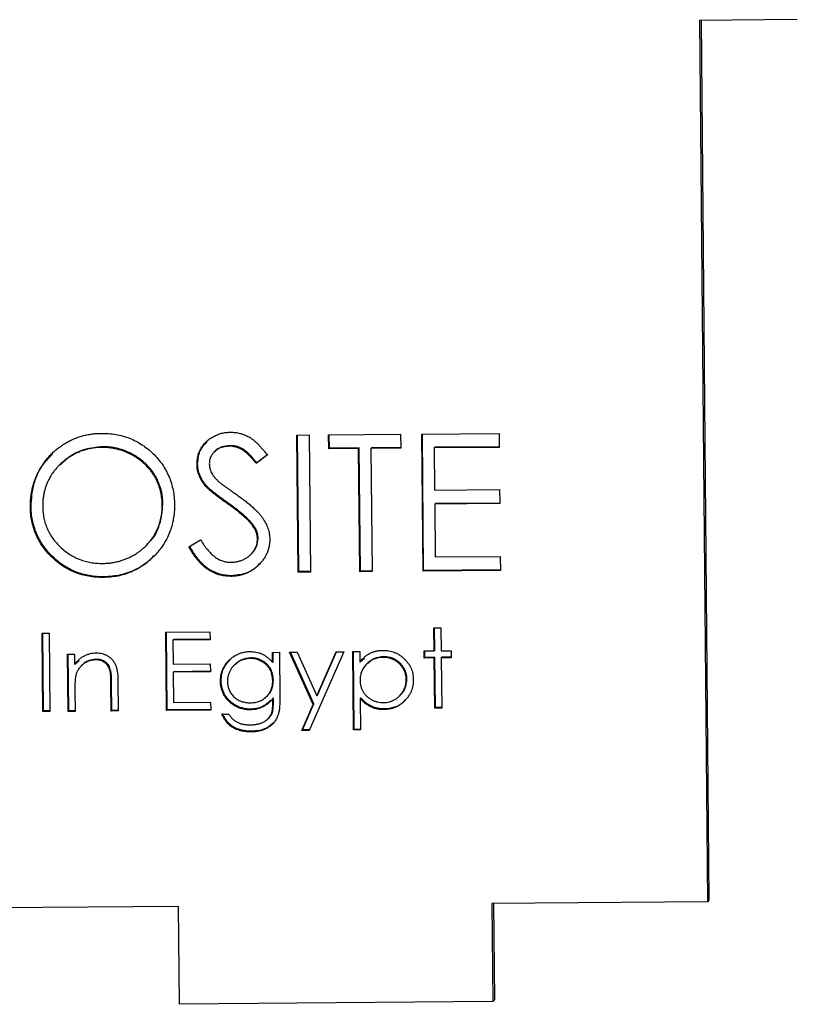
# Model space of a CAD drawing. Header units: millimetres. Extents: x -37.8 to 40.1, y -31.5 to 29.1.
# Tile 3 of 4: x 20.2 to 40, y -31 to -5.9. Entities that reach past the tile are written whole.
import ezdxf

# ---------------------------------------------------------------- set-up
doc = ezdxf.new("R2010")
doc.units = ezdxf.units.MM

msp = doc.modelspace()

# ---------------------------------------------------------------- linework, layer by layer
at = {"color": 7, "linetype": 'Continuous', "lineweight": 25}
for p, q in [((37.55, -5.917), (40.05, -5.895)), ((37.55, -5.917), (37.755, -28.414)), ((37.592, -5.917), (37.796, -28.372)), ((27.28, -16.507), (27.594, -16.504)), ((27.312, -20.007), (27.28, -16.507)), ((27.329, -19.99), (27.297, -16.507)), ((27.594, -16.504), (27.626, -20.004)), ((28.088, -16.5), (29.927, -16.484)), ((28.091, -16.859), (28.088, -16.5)), ((28.108, -16.842), (28.104, -16.5)), ((29.927, -16.484), (29.931, -16.843)), ((30.466, -16.479), (32.44, -16.462)), ((30.498, -19.978), (30.466, -16.479)), ((30.514, -19.962), (30.482, -16.479)), ((32.44, -16.462), (32.443, -16.821)), ((22.312, -16.804), (22.296, -16.821)), ((25.569, -16.775), (25.553, -16.792)), ((29.184, -16.833), (29.168, -16.85)), ((29.93, -16.826), (29.184, -16.833)), ((30.799, -16.819), (30.783, -16.835)), ((32.443, -16.821), (30.783, -16.835)), ((32.443, -16.804), (30.799, -16.819)), ((25.179, -16.927), (25.163, -16.944)), ((26.522, -17.017), (26.24, -17.234)), ((26.539, -17), (26.257, -17.218)), ((28.108, -16.842), (28.091, -16.859)), ((28.854, -16.852), (28.091, -16.859)), ((28.87, -16.836), (28.108, -16.842)), ((28.87, -16.836), (28.854, -16.852)), ((28.882, -19.993), (28.854, -16.852)), ((28.899, -19.976), (28.87, -16.836)), ((29.931, -16.843), (29.168, -16.85)), ((29.168, -16.85), (29.197, -19.99)), ((30.783, -16.835), (30.793, -17.912)), ((21.227, -17.261), (21.211, -17.278)), ((24.746, -17.24), (24.73, -17.257)), ((26.257, -17.218), (26.24, -17.234)), ((24.947, -17.771), (24.93, -17.788)), ((30.793, -17.912), (32.453, -17.897)), ((32.453, -17.897), (32.456, -18.256)), ((20.494, -18.316), (20.477, -18.333)), ((23.858, -18.269), (23.842, -18.285)), ((25.524, -18.242), (25.508, -18.259)), ((30.812, -18.254), (30.796, -18.271)), ((32.456, -18.256), (30.796, -18.271)), ((30.796, -18.271), (30.808, -19.617)), ((32.456, -18.24), (30.812, -18.254)), ((26.16, -18.795), (26.144, -18.811)), ((23.432, -19.326), (23.449, -19.31)), ((24.525, -19.356), (24.819, -19.176)), ((26.289, -19.137), (26.273, -19.154)), ((26.111, -19.546), (26.128, -19.53)), ((30.808, -19.617), (32.468, -19.602)), ((32.468, -19.602), (32.472, -19.961)), ((25.612, -20.095), (25.596, -20.112)), ((27.329, -19.99), (27.312, -20.007)), ((27.626, -20.004), (27.312, -20.007)), ((27.626, -19.987), (27.329, -19.99)), ((28.899, -19.976), (28.882, -19.993)), ((29.197, -19.99), (28.882, -19.993)), ((29.196, -19.974), (28.899, -19.976)), ((32.472, -19.961), (30.498, -19.978)), ((30.514, -19.962), (30.498, -19.978)), ((32.471, -19.945), (30.514, -19.962)), ((22.355, -20.124), (22.339, -20.14)), ((20.779, -21.564), (20.958, -21.563)), ((20.797, -23.564), (20.779, -21.564)), ((20.814, -23.547), (20.796, -21.564)), ((20.958, -21.563), (20.977, -23.562)), ((23.932, -21.536), (25.06, -21.526)), ((23.951, -23.536), (23.932, -21.536)), ((23.967, -23.519), (23.949, -21.536)), ((25.06, -21.526), (25.062, -21.731)), ((30.777, -21.425), (30.956, -21.423)), ((30.782, -22.014), (30.777, -21.425)), ((30.799, -21.998), (30.793, -21.424)), ((30.956, -21.423), (30.962, -22.013)), ((24.13, -21.723), (24.114, -21.74)), ((25.062, -21.731), (24.114, -21.74)), ((24.114, -21.74), (24.119, -22.355)), ((25.062, -21.715), (24.13, -21.723)), ((21.425, -22.097), (21.604, -22.095)), ((21.438, -23.558), (21.425, -22.097)), ((21.455, -23.542), (21.441, -22.097)), ((21.604, -22.095), (21.607, -22.359)), ((26.655, -22.051), (26.834, -22.049)), ((26.657, -22.306), (26.655, -22.051)), ((26.673, -22.29), (26.671, -22.051)), ((26.834, -22.049), (26.845, -23.209)), ((27.09, -22.047), (27.284, -22.045)), ((27.694, -23.378), (27.09, -22.047)), ((27.71, -23.362), (27.114, -22.047)), ((27.284, -22.045), (27.789, -23.16)), ((28.475, -22.035), (27.596, -24.042)), ((27.789, -23.16), (28.281, -22.036)), ((27.805, -23.143), (28.29, -22.036)), ((28.281, -22.036), (28.475, -22.035)), ((28.706, -22.033), (28.885, -22.031)), ((28.724, -24.032), (28.706, -22.033)), ((28.74, -24.016), (28.722, -22.032)), ((28.885, -22.031), (28.888, -22.301)), ((30.526, -22.016), (30.782, -22.014)), ((30.527, -22.196), (30.526, -22.016)), ((30.544, -22.179), (30.542, -22.016)), ((30.799, -21.998), (30.782, -22.014)), ((30.962, -22.013), (31.218, -22.01)), ((31.218, -22.01), (31.22, -22.19)), ((21.623, -22.342), (21.607, -22.359)), ((21.623, -22.342), (21.722, -22.258)), ((22.147, -22.228), (22.13, -22.245)), ((24.119, -22.355), (25.068, -22.347)), ((25.068, -22.347), (25.07, -22.552)), ((26.108, -22.193), (26.092, -22.21)), ((26.673, -22.29), (26.657, -22.306)), ((28.904, -22.285), (28.888, -22.301)), ((28.904, -22.285), (29.003, -22.203)), ((29.072, -22.335), (29.056, -22.352)), ((29.492, -22.163), (29.475, -22.18)), ((30.544, -22.179), (30.527, -22.196)), ((30.784, -22.194), (30.527, -22.196)), ((30.8, -22.177), (30.544, -22.179)), ((30.8, -22.177), (30.784, -22.194)), ((30.795, -23.476), (30.784, -22.194)), ((30.812, -23.459), (30.8, -22.177)), ((30.98, -22.176), (30.963, -22.192)), ((31.22, -22.19), (30.963, -22.192)), ((30.963, -22.192), (30.975, -23.474)), ((31.219, -22.173), (30.98, -22.176)), ((21.787, -22.385), (21.77, -22.401)), ((22.526, -22.512), (22.51, -22.529)), ((24.137, -22.544), (24.121, -22.56)), ((25.07, -22.552), (24.121, -22.56)), ((24.121, -22.56), (24.128, -23.329)), ((25.069, -22.535), (24.137, -22.544)), ((25.69, -22.365), (25.674, -22.381)), ((22.551, -22.845), (22.534, -22.861)), ((22.54, -23.548), (22.534, -22.861)), ((22.557, -23.532), (22.551, -22.845)), ((22.713, -22.801), (22.72, -23.547)), ((25.345, -22.772), (25.328, -22.788)), ((26.678, -22.757), (26.661, -22.773)), ((30.087, -22.733), (30.071, -22.749)), ((21.613, -23.028), (21.618, -23.557)), ((24.128, -23.329), (25.077, -23.321)), ((25.077, -23.321), (25.079, -23.526)), ((26.509, -23.178), (26.525, -23.161)), ((26.682, -23.215), (26.665, -23.232)), ((26.666, -23.308), (26.665, -23.232)), ((26.682, -23.291), (26.666, -23.308)), ((26.682, -23.291), (26.682, -23.215)), ((27.418, -24.027), (27.71, -23.362)), ((27.71, -23.362), (27.694, -23.378)), ((27.805, -23.143), (27.789, -23.16)), ((28.912, -23.211), (28.896, -23.228)), ((28.896, -23.228), (28.903, -24.031)), ((29.9, -23.161), (29.916, -23.145)), ((20.814, -23.547), (20.797, -23.564)), ((20.977, -23.562), (20.797, -23.564)), ((20.977, -23.546), (20.814, -23.547)), ((21.455, -23.542), (21.438, -23.558)), ((21.618, -23.557), (21.438, -23.558)), ((21.617, -23.54), (21.455, -23.542)), ((22.557, -23.532), (22.54, -23.548)), ((22.72, -23.547), (22.54, -23.548)), ((22.72, -23.531), (22.557, -23.532)), ((23.967, -23.519), (23.951, -23.536)), ((25.079, -23.526), (23.951, -23.536)), ((25.078, -23.51), (23.967, -23.519)), ((26.1, -23.501), (26.084, -23.517)), ((27.402, -24.044), (27.694, -23.378)), ((29.511, -23.496), (29.495, -23.513)), ((30.812, -23.459), (30.795, -23.476)), ((30.975, -23.474), (30.795, -23.476)), ((30.975, -23.458), (30.812, -23.459)), ((25.361, -23.626), (25.541, -23.625)), ((26.548, -23.739), (26.565, -23.722)), ((26.128, -24.064), (26.112, -24.081)), ((27.418, -24.027), (27.402, -24.044)), ((27.596, -24.042), (27.402, -24.044)), ((27.603, -24.026), (27.418, -24.027)), ((28.74, -24.016), (28.724, -24.032)), ((28.903, -24.031), (28.724, -24.032)), ((28.903, -24.014), (28.74, -24.016)), ((37.796, -28.372), (37.755, -28.414)), ((24.258, -28.533), (16.259, -28.604)), ((24.28, -31.032), (24.258, -28.533)), ((37.755, -28.414), (32.256, -28.462)), ((32.256, -28.462), (32.279, -30.962)), ((32.298, -28.462), (32.32, -30.92)), ((32.279, -30.962), (24.28, -31.032)), ((32.32, -30.92), (32.279, -30.962))]:
    msp.add_line(p, q, dxfattribs=at)
for points, knots in [([(20.477, -18.333), (20.477, -18.291), (20.478, -18.208), (20.489, -18.085), (20.507, -17.964), (20.532, -17.846), (20.566, -17.729), (20.606, -17.615), (20.655, -17.503), (20.711, -17.394), (20.773, -17.289), (20.842, -17.189), (20.915, -17.095), (20.996, -17.007), (21.08, -16.925), (21.171, -16.848), (21.267, -16.777), (21.369, -16.713), (21.474, -16.654), (21.583, -16.604), (21.693, -16.561), (21.805, -16.526), (21.92, -16.498), (22.037, -16.478), (22.156, -16.464), (22.237, -16.463), (22.277, -16.462)], [0, 0, 0, 0, 0.043209, 0.085873, 0.12812, 0.170152, 0.211918, 0.253753, 0.296006, 0.338443, 0.381015, 0.42282, 0.464089, 0.505126, 0.545975, 0.586985, 0.628339, 0.670084, 0.711992, 0.753039, 0.794049, 0.834886, 0.875498, 0.916547, 0.958004, 1, 1, 1, 1]), ([(22.277, -16.462), (22.342, -16.463), (22.469, -16.465), (22.657, -16.488), (22.836, -16.529), (23.008, -16.584), (23.171, -16.659), (23.326, -16.749), (23.474, -16.856), (23.611, -16.979), (23.737, -17.114), (23.848, -17.257), (23.941, -17.409), (24.018, -17.569), (24.079, -17.736), (24.122, -17.912), (24.15, -18.095), (24.154, -18.22), (24.156, -18.283)], [0, 0, 0, 0, 0.06657, 0.130749, 0.193413, 0.254989, 0.316114, 0.377262, 0.439401, 0.502971, 0.566525, 0.628231, 0.689091, 0.749345, 0.81017, 0.87161, 0.934869, 1, 1, 1, 1]), ([(24.73, -17.257), (24.731, -17.22), (24.733, -17.146), (24.753, -17.039), (24.787, -16.937), (24.834, -16.84), (24.896, -16.752), (24.967, -16.67), (25.052, -16.602), (25.146, -16.542), (25.249, -16.495), (25.356, -16.459), (25.469, -16.438), (25.546, -16.434), (25.585, -16.433)], [0, 0, 0, 0, 0.083785, 0.16578, 0.24628, 0.327461, 0.408797, 0.489715, 0.571376, 0.655523, 0.741019, 0.826547, 0.911989, 1, 1, 1, 1]), ([(25.585, -16.433), (25.626, -16.434), (25.708, -16.436), (25.829, -16.459), (25.945, -16.499), (26.039, -16.544), (26.113, -16.59), (26.169, -16.631), (26.226, -16.679), (26.284, -16.733), (26.342, -16.795), (26.402, -16.863), (26.463, -16.937), (26.502, -16.989), (26.522, -17.017)], [0, 0, 0, 0, 0.107233, 0.213252, 0.31883, 0.426794, 0.483646, 0.543604, 0.608308, 0.677127, 0.750686, 0.828713, 0.91219, 1, 1, 1, 1]), ([(22.296, -16.821), (22.263, -16.821), (22.197, -16.823), (22.098, -16.834), (22.002, -16.85), (21.906, -16.872), (21.812, -16.903), (21.719, -16.937), (21.628, -16.979), (21.539, -17.027), (21.453, -17.079), (21.371, -17.137), (21.294, -17.198), (21.222, -17.264), (21.156, -17.335), (21.093, -17.409), (21.036, -17.488), (20.985, -17.571), (20.938, -17.657), (20.897, -17.746), (20.864, -17.837), (20.837, -17.931), (20.815, -18.027), (20.801, -18.125), (20.791, -18.226), (20.791, -18.294), (20.791, -18.328)], [0, 0, 0, 0, 0.042023, 0.083645, 0.124984, 0.166247, 0.207702, 0.249631, 0.291742, 0.334743, 0.37746, 0.419556, 0.461044, 0.502096, 0.542891, 0.583801, 0.624864, 0.666225, 0.707399, 0.748557, 0.789655, 0.83074, 0.87207, 0.913993, 0.956498, 1, 1, 1, 1]), ([(22.312, -16.804), (22.166, -16.818), (21.872, -16.847), (21.496, -17.019), (21.313, -17.196), (21.236, -17.271)], [0, 0, 0, 0, 0.366256, 0.732751, 1, 1, 1, 1]), ([(23.842, -18.285), (23.841, -18.251), (23.84, -18.184), (23.828, -18.085), (23.812, -17.988), (23.79, -17.893), (23.761, -17.801), (23.725, -17.712), (23.684, -17.626), (23.636, -17.541), (23.583, -17.461), (23.525, -17.384), (23.461, -17.312), (23.393, -17.243), (23.319, -17.179), (23.24, -17.12), (23.156, -17.064), (23.068, -17.013), (22.977, -16.967), (22.883, -16.927), (22.788, -16.894), (22.693, -16.865), (22.595, -16.845), (22.496, -16.831), (22.397, -16.821), (22.33, -16.821), (22.296, -16.821)], [0, 0, 0, 0, 0.042915, 0.08513, 0.126473, 0.167453, 0.207976, 0.248249, 0.28875, 0.32967, 0.370537, 0.411129, 0.451819, 0.492406, 0.533486, 0.575263, 0.617441, 0.660672, 0.70394, 0.746868, 0.789079, 0.831104, 0.873238, 0.915166, 0.957381, 1, 1, 1, 1]), ([(23.858, -18.269), (23.857, -18.235), (23.856, -18.168), (23.845, -18.068), (23.829, -17.971), (23.806, -17.877), (23.777, -17.785), (23.742, -17.696), (23.7, -17.609), (23.653, -17.525), (23.599, -17.444), (23.541, -17.367), (23.477, -17.295), (23.409, -17.226), (23.335, -17.162), (23.256, -17.103), (23.173, -17.047), (23.084, -16.997), (22.993, -16.951), (22.9, -16.911), (22.805, -16.877), (22.709, -16.849), (22.612, -16.828), (22.513, -16.814), (22.413, -16.804), (22.346, -16.804), (22.312, -16.804)], [0, 0, 0, 0, 0.042915, 0.08513, 0.126473, 0.167453, 0.207976, 0.248249, 0.28875, 0.32967, 0.370537, 0.411129, 0.451819, 0.492406, 0.533486, 0.575263, 0.617441, 0.660672, 0.70394, 0.746868, 0.789079, 0.831104, 0.873238, 0.915166, 0.957381, 1, 1, 1, 1]), ([(24.746, -17.24), (24.757, -17.113), (24.775, -16.896), (24.926, -16.743), (24.988, -16.68)], [0, 0, 0, 0, 0.586099, 1, 1, 1, 1]), ([(25.553, -16.792), (25.517, -16.793), (25.447, -16.796), (25.348, -16.823), (25.259, -16.864), (25.183, -16.921), (25.12, -16.988), (25.075, -17.065), (25.048, -17.15), (25.045, -17.209), (25.044, -17.239)], [0, 0, 0, 0, 0.143073, 0.275903, 0.402371, 0.528414, 0.650356, 0.765895, 0.880774, 1, 1, 1, 1]), ([(25.569, -16.775), (25.5, -16.782), (25.361, -16.797), (25.222, -16.867), (25.181, -16.926), (25.18, -16.928)], [0, 0, 0, 0, 0.493752, 0.986418, 1, 1, 1, 1]), ([(26.24, -17.234), (26.223, -17.212), (26.19, -17.17), (26.139, -17.111), (26.091, -17.057), (26.044, -17.01), (26, -16.968), (25.958, -16.932), (25.917, -16.901), (25.866, -16.869), (25.802, -16.837), (25.722, -16.81), (25.639, -16.794), (25.582, -16.793), (25.553, -16.792)], [0, 0, 0, 0, 0.098469, 0.189629, 0.274184, 0.352183, 0.423199, 0.488551, 0.548473, 0.60144, 0.701198, 0.799592, 0.898545, 1, 1, 1, 1]), ([(26.257, -17.218), (26.239, -17.196), (26.206, -17.154), (26.155, -17.095), (26.108, -17.041), (26.061, -16.994), (26.017, -16.951), (25.974, -16.915), (25.934, -16.885), (25.883, -16.852), (25.819, -16.82), (25.739, -16.794), (25.655, -16.778), (25.598, -16.776), (25.569, -16.775)], [0, 0, 0, 0, 0.098469, 0.189629, 0.274184, 0.352183, 0.423199, 0.488551, 0.548473, 0.60144, 0.701198, 0.799592, 0.898545, 1, 1, 1, 1]), ([(20.494, -18.316), (20.507, -18.137), (20.533, -17.778), (20.731, -17.312), (20.947, -17.084), (21.038, -16.987)], [0, 0, 0, 0, 0.364561, 0.729099, 1, 1, 1, 1]), ([(24.93, -17.788), (24.915, -17.767), (24.884, -17.727), (24.843, -17.664), (24.808, -17.6), (24.781, -17.533), (24.758, -17.466), (24.742, -17.398), (24.732, -17.328), (24.73, -17.28), (24.73, -17.257)], [0, 0, 0, 0, 0.133507, 0.262559, 0.388264, 0.512667, 0.633722, 0.755394, 0.877553, 1, 1, 1, 1]), ([(24.947, -17.771), (24.931, -17.751), (24.9, -17.711), (24.859, -17.648), (24.825, -17.583), (24.797, -17.517), (24.774, -17.45), (24.758, -17.381), (24.748, -17.311), (24.747, -17.264), (24.746, -17.24)], [0, 0, 0, 0, 0.133507, 0.262559, 0.388264, 0.512667, 0.633722, 0.755394, 0.877553, 1, 1, 1, 1]), ([(25.044, -17.239), (25.044, -17.258), (25.045, -17.296), (25.057, -17.351), (25.071, -17.406), (25.094, -17.461), (25.126, -17.516), (25.167, -17.573), (25.218, -17.631), (25.258, -17.669), (25.278, -17.689)], [0, 0, 0, 0, 0.107285, 0.214746, 0.322939, 0.434116, 0.553412, 0.686073, 0.834256, 1, 1, 1, 1]), ([(25.508, -18.259), (25.471, -18.233), (25.4, -18.183), (25.301, -18.11), (25.212, -18.043), (25.134, -17.981), (25.068, -17.925), (25.011, -17.875), (24.966, -17.83), (24.941, -17.801), (24.93, -17.788)], [0, 0, 0, 0, 0.181535, 0.347082, 0.495568, 0.628357, 0.74552, 0.845831, 0.930782, 1, 1, 1, 1]), ([(25.524, -18.242), (25.487, -18.216), (25.416, -18.167), (25.317, -18.093), (25.229, -18.026), (25.151, -17.964), (25.084, -17.908), (25.027, -17.859), (24.983, -17.814), (24.958, -17.784), (24.947, -17.771)], [0, 0, 0, 0, 0.181535, 0.347082, 0.495568, 0.628357, 0.74552, 0.845831, 0.930782, 1, 1, 1, 1]), ([(25.278, -17.689), (25.286, -17.696), (25.304, -17.712), (25.338, -17.739), (25.382, -17.771), (25.436, -17.811), (25.5, -17.858), (25.575, -17.91), (25.66, -17.97), (25.72, -18.012), (25.752, -18.034)], [0, 0, 0, 0, 0.052594, 0.124952, 0.218094, 0.333502, 0.468789, 0.624938, 0.801683, 1, 1, 1, 1]), ([(25.752, -18.034), (25.79, -18.061), (25.864, -18.114), (25.97, -18.193), (26.065, -18.271), (26.151, -18.347), (26.229, -18.42), (26.297, -18.49), (26.356, -18.559), (26.42, -18.647), (26.486, -18.755), (26.542, -18.888), (26.579, -19.021), (26.584, -19.111), (26.587, -19.156)], [0, 0, 0, 0, 0.096972, 0.187773, 0.272396, 0.351321, 0.424335, 0.491909, 0.554233, 0.611268, 0.716348, 0.81454, 0.908495, 1, 1, 1, 1]), ([(22.339, -20.14), (22.275, -20.139), (22.15, -20.137), (21.967, -20.113), (21.79, -20.073), (21.621, -20.016), (21.459, -19.942), (21.305, -19.851), (21.159, -19.743), (21.021, -19.62), (20.895, -19.486), (20.785, -19.343), (20.692, -19.192), (20.615, -19.033), (20.554, -18.869), (20.511, -18.696), (20.483, -18.517), (20.479, -18.395), (20.477, -18.333)], [0, 0, 0, 0, 0.065819, 0.129747, 0.192072, 0.253459, 0.31457, 0.37628, 0.439026, 0.503267, 0.567493, 0.629705, 0.691, 0.751452, 0.812004, 0.87315, 0.935635, 1, 1, 1, 1]), ([(22.355, -20.124), (22.292, -20.123), (22.167, -20.121), (21.983, -20.096), (21.806, -20.057), (21.637, -20), (21.476, -19.926), (21.322, -19.835), (21.175, -19.727), (21.038, -19.604), (20.912, -19.47), (20.802, -19.326), (20.708, -19.175), (20.631, -19.017), (20.57, -18.852), (20.528, -18.68), (20.5, -18.5), (20.496, -18.378), (20.494, -18.316)], [0, 0, 0, 0, 0.065819, 0.129747, 0.192072, 0.253459, 0.31457, 0.37628, 0.439026, 0.503267, 0.567493, 0.629705, 0.691, 0.751452, 0.812004, 0.87315, 0.935635, 1, 1, 1, 1]), ([(20.791, -18.328), (20.793, -18.379), (20.796, -18.478), (20.82, -18.624), (20.855, -18.764), (20.906, -18.897), (20.969, -19.025), (21.047, -19.146), (21.14, -19.261), (21.244, -19.368), (21.359, -19.466), (21.48, -19.551), (21.606, -19.624), (21.739, -19.682), (21.877, -19.729), (22.021, -19.76), (22.17, -19.78), (22.271, -19.781), (22.323, -19.782)], [0, 0, 0, 0, 0.064504, 0.1268993, 0.1877465, 0.2481497, 0.3085861, 0.369583, 0.431827, 0.4961797, 0.5606679, 0.6235045, 0.6852604, 0.7465368, 0.8083274, 0.8704862, 0.9343169, 1, 1, 1, 1]), ([(22.323, -19.782), (22.357, -19.781), (22.426, -19.779), (22.528, -19.769), (22.628, -19.753), (22.726, -19.73), (22.822, -19.702), (22.916, -19.668), (23.008, -19.627), (23.098, -19.581), (23.184, -19.529), (23.265, -19.473), (23.341, -19.412), (23.413, -19.347), (23.48, -19.277), (23.542, -19.203), (23.598, -19.124), (23.65, -19.041), (23.696, -18.955), (23.736, -18.866), (23.77, -18.775), (23.797, -18.681), (23.818, -18.586), (23.832, -18.487), (23.842, -18.387), (23.842, -18.32), (23.842, -18.285)], [0, 0, 0, 0, 0.043633, 0.086538, 0.129177, 0.171436, 0.213416, 0.255266, 0.297369, 0.339941, 0.382347, 0.423953, 0.464871, 0.505572, 0.546003, 0.586568, 0.627065, 0.668271, 0.709549, 0.750428, 0.791096, 0.832027, 0.873136, 0.914611, 0.956956, 1, 1, 1, 1]), ([(24.156, -18.283), (24.155, -18.346), (24.153, -18.47), (24.128, -18.653), (24.089, -18.828), (24.032, -18.996), (23.958, -19.158), (23.867, -19.311), (23.759, -19.458), (23.636, -19.595), (23.502, -19.721), (23.358, -19.831), (23.207, -19.927), (23.047, -20.003), (22.881, -20.064), (22.707, -20.106), (22.526, -20.134), (22.402, -20.138), (22.339, -20.14)], [0, 0, 0, 0, 0.065227, 0.128569, 0.19032, 0.251378, 0.312388, 0.373789, 0.436431, 0.500567, 0.564687, 0.627136, 0.688455, 0.749246, 0.810155, 0.871671, 0.934773, 1, 1, 1, 1]), ([(23.441, -19.3), (23.467, -19.279), (23.628, -19.148), (23.81, -18.787), (23.842, -18.442), (23.858, -18.269)], [0, 0, 0, 0, 0.088333, 0.544082, 1, 1, 1, 1]), ([(26.144, -18.811), (26.128, -18.791), (26.095, -18.749), (26.038, -18.687), (25.971, -18.623), (25.896, -18.555), (25.811, -18.485), (25.719, -18.411), (25.617, -18.336), (25.545, -18.285), (25.508, -18.259)], [0, 0, 0, 0, 0.0902792, 0.1895299, 0.2991979, 0.4189259, 0.5483763, 0.6881364, 0.8390835, 1, 1, 1, 1]), ([(26.16, -18.795), (26.144, -18.775), (26.111, -18.733), (26.054, -18.671), (25.987, -18.607), (25.913, -18.538), (25.828, -18.469), (25.735, -18.395), (25.633, -18.319), (25.561, -18.268), (25.524, -18.242)], [0, 0, 0, 0, 0.0902792, 0.1895299, 0.2991979, 0.4189259, 0.5483763, 0.6881364, 0.8390835, 1, 1, 1, 1]), ([(26.273, -19.154), (26.271, -19.124), (26.267, -19.065), (26.241, -18.978), (26.2, -18.892), (26.163, -18.839), (26.144, -18.811)], [0, 0, 0, 0, 0.234723, 0.477158, 0.728556, 1, 1, 1, 1]), ([(26.289, -19.137), (26.287, -19.108), (26.284, -19.049), (26.258, -18.962), (26.217, -18.875), (26.18, -18.822), (26.16, -18.795)], [0, 0, 0, 0, 0.234723, 0.477158, 0.728556, 1, 1, 1, 1]), ([(25.612, -20.095), (25.586, -20.095), (25.533, -20.094), (25.455, -20.086), (25.379, -20.074), (25.305, -20.054), (25.233, -20.031), (25.163, -20.001), (25.094, -19.965), (25.027, -19.925), (24.961, -19.877), (24.898, -19.822), (24.834, -19.76), (24.773, -19.69), (24.713, -19.613), (24.654, -19.529), (24.596, -19.437), (24.56, -19.373), (24.541, -19.34)], [0, 0, 0, 0, 0.057208, 0.113696, 0.169178, 0.224159, 0.27872, 0.333794, 0.389241, 0.445822, 0.503704, 0.564294, 0.627975, 0.695038, 0.765373, 0.839611, 0.917538, 1, 1, 1, 1]), ([(24.819, -19.176), (24.847, -19.222), (24.9, -19.31), (24.989, -19.428), (25.081, -19.529), (25.177, -19.611), (25.276, -19.675), (25.378, -19.72), (25.484, -19.748), (25.556, -19.751), (25.592, -19.753)], [0, 0, 0, 0, 0.159004, 0.304646, 0.438547, 0.562322, 0.677433, 0.786897, 0.893611, 1, 1, 1, 1]), ([(25.592, -19.753), (25.623, -19.752), (25.684, -19.749), (25.773, -19.732), (25.86, -19.706), (25.942, -19.67), (26.019, -19.626), (26.086, -19.573), (26.144, -19.514), (26.191, -19.448), (26.227, -19.377), (26.255, -19.305), (26.27, -19.23), (26.272, -19.179), (26.273, -19.154)], [0, 0, 0, 0, 0.091264, 0.18093, 0.270088, 0.360156, 0.448343, 0.532666, 0.613834, 0.693982, 0.772716, 0.849335, 0.923967, 1, 1, 1, 1]), ([(26.587, -19.156), (26.586, -19.187), (26.586, -19.249), (26.571, -19.341), (26.55, -19.429), (26.518, -19.515), (26.478, -19.598), (26.428, -19.676), (26.369, -19.753), (26.302, -19.825), (26.228, -19.891), (26.15, -19.949), (26.067, -19.999), (25.981, -20.039), (25.89, -20.071), (25.796, -20.094), (25.697, -20.108), (25.63, -20.111), (25.596, -20.112)], [0, 0, 0, 0, 0.061484, 0.121775, 0.18092, 0.240256, 0.300114, 0.361146, 0.423501, 0.488669, 0.553954, 0.617581, 0.680238, 0.742187, 0.804663, 0.868259, 0.93302, 1, 1, 1, 1]), ([(26.126, -19.529), (26.172, -19.473), (26.266, -19.359), (26.281, -19.212), (26.289, -19.137)], [0, 0, 0, 0, 0.491314, 1, 1, 1, 1]), ([(23.628, -19.579), (23.595, -19.618), (23.471, -19.767), (23.179, -19.944), (22.781, -20.097), (22.497, -20.115), (22.355, -20.124)], [0, 0, 0, 0, 0.108603, 0.405714, 0.702766, 1, 1, 1, 1]), ([(25.596, -20.112), (25.569, -20.111), (25.517, -20.111), (25.439, -20.102), (25.363, -20.09), (25.289, -20.071), (25.217, -20.047), (25.146, -20.018), (25.078, -19.982), (25.01, -19.941), (24.945, -19.894), (24.881, -19.838), (24.818, -19.777), (24.757, -19.707), (24.696, -19.63), (24.638, -19.546), (24.58, -19.454), (24.543, -19.389), (24.525, -19.356)], [0, 0, 0, 0, 0.057208, 0.113696, 0.169178, 0.224159, 0.27872, 0.333794, 0.389241, 0.445822, 0.503704, 0.564294, 0.627975, 0.695038, 0.765373, 0.839611, 0.917538, 1, 1, 1, 1]), ([(26.317, -19.782), (26.291, -19.816), (26.198, -19.939), (25.945, -20.061), (25.723, -20.084), (25.612, -20.095)], [0, 0, 0, 0, 0.158785, 0.579209, 1, 1, 1, 1]), ([(21.607, -22.359), (21.626, -22.335), (21.662, -22.288), (21.724, -22.227), (21.789, -22.176), (21.857, -22.135), (21.928, -22.104), (22.003, -22.082), (22.08, -22.068), (22.133, -22.066), (22.16, -22.065)], [0, 0, 0, 0, 0.140976, 0.273569, 0.398988, 0.51993, 0.63811, 0.756589, 0.87686, 1, 1, 1, 1]), ([(22.16, -22.065), (22.187, -22.066), (22.24, -22.067), (22.317, -22.082), (22.389, -22.108), (22.456, -22.143), (22.517, -22.187), (22.57, -22.239), (22.614, -22.299), (22.644, -22.355), (22.664, -22.404), (22.676, -22.446), (22.687, -22.493), (22.696, -22.545), (22.703, -22.602), (22.708, -22.664), (22.712, -22.731), (22.713, -22.777), (22.713, -22.801)], [0, 0, 0, 0, 0.07724, 0.151178, 0.223488, 0.295543, 0.366976, 0.437131, 0.507044, 0.57856, 0.616614, 0.658756, 0.704491, 0.754803, 0.809332, 0.868274, 0.932073, 1, 1, 1, 1]), ([(25.328, -22.788), (25.328, -22.772), (25.329, -22.739), (25.333, -22.69), (25.34, -22.641), (25.351, -22.594), (25.365, -22.547), (25.382, -22.501), (25.402, -22.456), (25.425, -22.412), (25.451, -22.37), (25.479, -22.329), (25.51, -22.291), (25.544, -22.255), (25.579, -22.222), (25.618, -22.19), (25.658, -22.161), (25.701, -22.134), (25.746, -22.111), (25.791, -22.089), (25.837, -22.072), (25.883, -22.056), (25.931, -22.045), (25.979, -22.037), (26.027, -22.032), (26.06, -22.031), (26.076, -22.03)], [0, 0, 0, 0, 0.042034, 0.083905, 0.125069, 0.166158, 0.20721, 0.248491, 0.289878, 0.33217, 0.374476, 0.416225, 0.45761, 0.499073, 0.540553, 0.582249, 0.62455, 0.667433, 0.710323, 0.752467, 0.794065, 0.835216, 0.876228, 0.917446, 0.958643, 1, 1, 1, 1]), ([(26.076, -22.03), (26.103, -22.031), (26.156, -22.032), (26.234, -22.043), (26.31, -22.062), (26.383, -22.088), (26.455, -22.125), (26.525, -22.174), (26.593, -22.235), (26.635, -22.282), (26.657, -22.306)], [0, 0, 0, 0, 0.120911, 0.238762, 0.354755, 0.470359, 0.589144, 0.716329, 0.852445, 1, 1, 1, 1]), ([(28.888, -22.301), (28.906, -22.277), (28.943, -22.229), (29.006, -22.166), (29.073, -22.114), (29.145, -22.072), (29.222, -22.041), (29.302, -22.017), (29.387, -22.003), (29.446, -22.001), (29.475, -22)], [0, 0, 0, 0, 0.1353598, 0.2630447, 0.3860611, 0.5057707, 0.625178, 0.7461477, 0.8705381, 1, 1, 1, 1]), ([(29.475, -22), (29.501, -22.001), (29.552, -22.002), (29.628, -22.011), (29.701, -22.028), (29.77, -22.052), (29.838, -22.082), (29.902, -22.12), (29.963, -22.164), (30.021, -22.215), (30.074, -22.271), (30.12, -22.33), (30.16, -22.392), (30.192, -22.457), (30.218, -22.525), (30.236, -22.596), (30.248, -22.67), (30.249, -22.72), (30.25, -22.746)], [0, 0, 0, 0, 0.065081, 0.128636, 0.190653, 0.252125, 0.313446, 0.375227, 0.438498, 0.503285, 0.56801, 0.630879, 0.692154, 0.752552, 0.813191, 0.873985, 0.936258, 1, 1, 1, 1]), ([(22.13, -22.245), (22.116, -22.245), (22.087, -22.246), (22.045, -22.252), (22.004, -22.261), (21.964, -22.273), (21.926, -22.29), (21.888, -22.309), (21.851, -22.332), (21.817, -22.358), (21.784, -22.387), (21.754, -22.418), (21.727, -22.45), (21.703, -22.484), (21.682, -22.519), (21.664, -22.557), (21.648, -22.596), (21.641, -22.622), (21.637, -22.636)], [0, 0, 0, 0, 0.063986, 0.126627, 0.188984, 0.25023, 0.312351, 0.374574, 0.438148, 0.50292, 0.567974, 0.630771, 0.692935, 0.754398, 0.815218, 0.876117, 0.938015, 1, 1, 1, 1]), ([(22.147, -22.228), (22.084, -22.236), (21.959, -22.251), (21.838, -22.325), (21.794, -22.38), (21.789, -22.387)], [0, 0, 0, 0, 0.4691547, 0.938759, 1, 1, 1, 1]), ([(22.51, -22.529), (22.504, -22.506), (22.492, -22.463), (22.462, -22.404), (22.425, -22.354), (22.38, -22.313), (22.328, -22.281), (22.268, -22.259), (22.202, -22.246), (22.155, -22.245), (22.13, -22.245)], [0, 0, 0, 0, 0.13552, 0.260833, 0.378476, 0.493178, 0.609281, 0.729981, 0.859261, 1, 1, 1, 1]), ([(22.526, -22.512), (22.52, -22.49), (22.508, -22.446), (22.479, -22.387), (22.442, -22.337), (22.397, -22.296), (22.344, -22.265), (22.285, -22.243), (22.218, -22.229), (22.171, -22.229), (22.147, -22.228)], [0, 0, 0, 0, 0.13552, 0.260833, 0.378476, 0.493178, 0.609281, 0.729981, 0.859261, 1, 1, 1, 1]), ([(25.345, -22.772), (25.355, -22.659), (25.374, -22.458), (25.51, -22.311), (25.57, -22.247)], [0, 0, 0, 0, 0.560739, 1, 1, 1, 1]), ([(26.092, -22.21), (26.066, -22.211), (26.014, -22.213), (25.938, -22.229), (25.865, -22.253), (25.795, -22.287), (25.731, -22.329), (25.673, -22.379), (25.623, -22.437), (25.581, -22.501), (25.548, -22.57), (25.524, -22.642), (25.51, -22.717), (25.508, -22.768), (25.508, -22.794)], [0, 0, 0, 0, 0.0855189, 0.1693093, 0.2522179, 0.3367565, 0.4205955, 0.5027411, 0.5848036, 0.6682685, 0.7518231, 0.8336286, 0.9162198, 1, 1, 1, 1]), ([(26.108, -22.193), (26.021, -22.202), (25.863, -22.219), (25.747, -22.325), (25.696, -22.372)], [0, 0, 0, 0, 0.555386, 1, 1, 1, 1]), ([(26.661, -22.773), (26.66, -22.747), (26.658, -22.695), (26.643, -22.619), (26.62, -22.548), (26.588, -22.482), (26.547, -22.421), (26.498, -22.367), (26.442, -22.319), (26.379, -22.28), (26.312, -22.248), (26.241, -22.225), (26.167, -22.212), (26.117, -22.21), (26.092, -22.21)], [0, 0, 0, 0, 0.0892428, 0.1743491, 0.2576131, 0.3395274, 0.4209974, 0.5015791, 0.5825418, 0.6661327, 0.7500491, 0.8327429, 0.9156474, 1, 1, 1, 1]), ([(26.678, -22.757), (26.677, -22.73), (26.675, -22.678), (26.66, -22.602), (26.636, -22.531), (26.604, -22.465), (26.563, -22.404), (26.515, -22.35), (26.459, -22.303), (26.396, -22.264), (26.328, -22.232), (26.257, -22.208), (26.184, -22.195), (26.134, -22.194), (26.108, -22.193)], [0, 0, 0, 0, 0.0892428, 0.1743491, 0.2576131, 0.3395274, 0.4209974, 0.5015791, 0.5825418, 0.6661327, 0.7500491, 0.8327429, 0.9156474, 1, 1, 1, 1]), ([(29.475, -22.18), (29.455, -22.18), (29.415, -22.181), (29.356, -22.19), (29.3, -22.203), (29.246, -22.223), (29.195, -22.246), (29.146, -22.275), (29.1, -22.31), (29.057, -22.349), (29.018, -22.392), (28.984, -22.438), (28.955, -22.486), (28.931, -22.537), (28.913, -22.591), (28.901, -22.646), (28.893, -22.705), (28.892, -22.745), (28.892, -22.765)], [0, 0, 0, 0, 0.0660441, 0.1300237, 0.1923741, 0.2538843, 0.3148961, 0.3758058, 0.4382422, 0.5015913, 0.5648808, 0.6265333, 0.6875158, 0.7481059, 0.8087955, 0.8708215, 0.9343711, 1, 1, 1, 1]), ([(29.492, -22.163), (29.404, -22.171), (29.245, -22.186), (29.129, -22.294), (29.077, -22.342)], [0, 0, 0, 0, 0.554215, 1, 1, 1, 1]), ([(30.071, -22.749), (30.07, -22.724), (30.068, -22.674), (30.051, -22.601), (30.026, -22.529), (29.989, -22.461), (29.946, -22.397), (29.895, -22.341), (29.837, -22.291), (29.772, -22.251), (29.702, -22.219), (29.629, -22.195), (29.553, -22.182), (29.502, -22.18), (29.475, -22.18)], [0, 0, 0, 0, 0.081994, 0.163349, 0.245826, 0.330367, 0.415198, 0.497941, 0.580476, 0.66374, 0.747513, 0.830399, 0.914076, 1, 1, 1, 1]), ([(30.087, -22.733), (30.086, -22.708), (30.084, -22.658), (30.067, -22.584), (30.042, -22.513), (30.006, -22.445), (29.963, -22.381), (29.911, -22.324), (29.853, -22.275), (29.788, -22.234), (29.719, -22.202), (29.646, -22.179), (29.57, -22.165), (29.518, -22.164), (29.492, -22.163)], [0, 0, 0, 0, 0.081994, 0.163349, 0.245826, 0.330367, 0.415198, 0.497941, 0.580476, 0.66374, 0.747513, 0.830399, 0.914076, 1, 1, 1, 1]), ([(22.534, -22.861), (22.534, -22.841), (22.533, -22.803), (22.532, -22.749), (22.53, -22.699), (22.528, -22.655), (22.524, -22.616), (22.52, -22.582), (22.516, -22.554), (22.512, -22.537), (22.51, -22.529)], [0, 0, 0, 0, 0.17885, 0.34211, 0.489826, 0.623254, 0.74008, 0.841483, 0.928908, 1, 1, 1, 1]), ([(22.551, -22.845), (22.55, -22.825), (22.55, -22.787), (22.549, -22.732), (22.547, -22.683), (22.544, -22.639), (22.54, -22.6), (22.536, -22.566), (22.532, -22.537), (22.528, -22.52), (22.526, -22.512)], [0, 0, 0, 0, 0.17885, 0.34211, 0.489826, 0.623254, 0.74008, 0.841483, 0.928908, 1, 1, 1, 1]), ([(21.637, -22.636), (21.635, -22.646), (21.63, -22.667), (21.625, -22.703), (21.621, -22.743), (21.617, -22.79), (21.615, -22.841), (21.613, -22.899), (21.612, -22.962), (21.613, -23.005), (21.613, -23.028)], [0, 0, 0, 0, 0.076995, 0.167615, 0.271052, 0.38946, 0.520843, 0.666399, 0.826094, 1, 1, 1, 1]), ([(26.084, -23.517), (26.067, -23.517), (26.034, -23.517), (25.985, -23.512), (25.936, -23.505), (25.888, -23.495), (25.841, -23.481), (25.795, -23.464), (25.749, -23.445), (25.704, -23.422), (25.661, -23.396), (25.621, -23.368), (25.582, -23.339), (25.546, -23.307), (25.513, -23.272), (25.482, -23.236), (25.454, -23.197), (25.428, -23.157), (25.405, -23.114), (25.385, -23.071), (25.367, -23.027), (25.353, -22.981), (25.343, -22.934), (25.334, -22.887), (25.33, -22.838), (25.329, -22.805), (25.328, -22.788)], [0, 0, 0, 0, 0.042865, 0.085222, 0.127202, 0.169025, 0.210882, 0.252963, 0.295628, 0.338553, 0.381463, 0.423582, 0.465066, 0.506312, 0.54704, 0.587676, 0.628675, 0.669946, 0.711036, 0.751996, 0.792673, 0.833446, 0.874191, 0.915494, 0.957478, 1, 1, 1, 1]), ([(26.1, -23.501), (26.084, -23.5), (26.05, -23.5), (26.001, -23.496), (25.952, -23.489), (25.904, -23.478), (25.857, -23.464), (25.811, -23.447), (25.765, -23.428), (25.721, -23.405), (25.678, -23.38), (25.637, -23.352), (25.598, -23.322), (25.563, -23.29), (25.529, -23.256), (25.498, -23.219), (25.47, -23.181), (25.444, -23.14), (25.421, -23.098), (25.401, -23.054), (25.384, -23.01), (25.37, -22.964), (25.359, -22.918), (25.351, -22.87), (25.346, -22.821), (25.345, -22.788), (25.345, -22.772)], [0, 0, 0, 0, 0.042865, 0.085222, 0.127202, 0.169025, 0.210882, 0.252963, 0.295628, 0.338553, 0.381463, 0.423582, 0.465066, 0.506312, 0.54704, 0.587676, 0.628675, 0.669946, 0.711036, 0.751996, 0.792673, 0.833446, 0.874191, 0.915494, 0.957478, 1, 1, 1, 1]), ([(25.508, -22.794), (25.508, -22.813), (25.509, -22.851), (25.518, -22.907), (25.531, -22.961), (25.549, -23.011), (25.572, -23.059), (25.6, -23.104), (25.634, -23.147), (25.672, -23.187), (25.714, -23.223), (25.759, -23.254), (25.808, -23.28), (25.858, -23.302), (25.913, -23.318), (25.97, -23.33), (26.03, -23.337), (26.071, -23.337), (26.092, -23.338)], [0, 0, 0, 0, 0.064983, 0.1278026, 0.1890563, 0.2483946, 0.3076907, 0.3669766, 0.42734, 0.4887947, 0.5506737, 0.6120451, 0.6733691, 0.7349298, 0.79781, 0.8628917, 0.9300953, 1, 1, 1, 1]), ([(26.092, -23.338), (26.113, -23.337), (26.154, -23.336), (26.214, -23.328), (26.271, -23.315), (26.325, -23.298), (26.376, -23.276), (26.423, -23.248), (26.467, -23.217), (26.508, -23.18), (26.544, -23.14), (26.576, -23.096), (26.603, -23.05), (26.625, -23), (26.642, -22.948), (26.653, -22.892), (26.661, -22.834), (26.661, -22.794), (26.661, -22.773)], [0, 0, 0, 0, 0.070121, 0.137122, 0.201487, 0.263765, 0.32456, 0.384739, 0.444905, 0.505232, 0.565494, 0.6251, 0.68435, 0.743883, 0.804608, 0.867239, 0.932094, 1, 1, 1, 1]), ([(26.52, -23.154), (26.533, -23.145), (26.6, -23.099), (26.663, -22.953), (26.673, -22.822), (26.678, -22.757)], [0, 0, 0, 0, 0.103769, 0.551371, 1, 1, 1, 1]), ([(28.892, -22.765), (28.893, -22.791), (28.895, -22.843), (28.91, -22.919), (28.935, -22.991), (28.969, -23.057), (29.011, -23.119), (29.063, -23.173), (29.122, -23.221), (29.189, -23.262), (29.26, -23.294), (29.335, -23.317), (29.411, -23.331), (29.463, -23.333), (29.489, -23.333)], [0, 0, 0, 0, 0.08644, 0.169344, 0.251061, 0.332326, 0.413189, 0.494299, 0.576654, 0.661785, 0.747765, 0.831967, 0.915299, 1, 1, 1, 1]), ([(29.489, -23.333), (29.514, -23.332), (29.565, -23.33), (29.639, -23.314), (29.711, -23.29), (29.779, -23.255), (29.843, -23.213), (29.901, -23.163), (29.951, -23.104), (29.994, -23.039), (30.028, -22.97), (30.054, -22.898), (30.068, -22.824), (30.07, -22.774), (30.071, -22.749)], [0, 0, 0, 0, 0.08342, 0.165574, 0.248159, 0.332033, 0.416257, 0.499525, 0.583039, 0.668596, 0.754035, 0.83692, 0.9183, 1, 1, 1, 1]), ([(30.25, -22.746), (30.25, -22.772), (30.249, -22.823), (30.239, -22.898), (30.223, -22.97), (30.199, -23.04), (30.167, -23.106), (30.129, -23.17), (30.084, -23.23), (30.033, -23.287), (29.976, -23.339), (29.916, -23.385), (29.853, -23.424), (29.787, -23.456), (29.718, -23.481), (29.646, -23.499), (29.571, -23.51), (29.52, -23.512), (29.495, -23.513)], [0, 0, 0, 0, 0.064921, 0.128034, 0.189574, 0.25058, 0.311733, 0.37325, 0.435763, 0.500346, 0.564949, 0.627528, 0.689157, 0.749865, 0.81076, 0.8723, 0.935413, 1, 1, 1, 1]), ([(29.91, -23.137), (29.925, -23.126), (29.994, -23.076), (30.064, -22.931), (30.08, -22.799), (30.087, -22.733)], [0, 0, 0, 0, 0.118997, 0.559801, 1, 1, 1, 1]), ([(26.665, -23.232), (26.647, -23.254), (26.612, -23.297), (26.55, -23.354), (26.482, -23.403), (26.409, -23.444), (26.331, -23.476), (26.251, -23.499), (26.168, -23.514), (26.112, -23.516), (26.084, -23.517)], [0, 0, 0, 0, 0.126561, 0.250895, 0.374719, 0.499826, 0.624964, 0.749039, 0.87318, 1, 1, 1, 1]), ([(26.093, -23.902), (26.124, -23.901), (26.185, -23.898), (26.271, -23.885), (26.35, -23.863), (26.421, -23.832), (26.483, -23.795), (26.536, -23.753), (26.58, -23.706), (26.608, -23.663), (26.626, -23.625), (26.638, -23.592), (26.647, -23.555), (26.654, -23.514), (26.66, -23.468), (26.664, -23.418), (26.666, -23.364), (26.666, -23.327), (26.666, -23.308)], [0, 0, 0, 0, 0.098171, 0.189264, 0.274463, 0.355023, 0.43092, 0.501086, 0.566608, 0.629721, 0.662711, 0.698766, 0.738611, 0.782581, 0.830409, 0.882578, 0.939229, 1, 1, 1, 1]), ([(26.605, -23.274), (26.537, -23.339), (26.396, -23.474), (26.201, -23.492), (26.1, -23.501)], [0, 0, 0, 0, 0.483917, 1, 1, 1, 1]), ([(26.56, -23.715), (26.571, -23.708), (26.641, -23.664), (26.677, -23.495), (26.681, -23.359), (26.682, -23.291)], [0, 0, 0, 0, 0.084038, 0.539344, 1, 1, 1, 1]), ([(26.845, -23.209), (26.845, -23.233), (26.845, -23.281), (26.843, -23.35), (26.839, -23.414), (26.835, -23.473), (26.827, -23.526), (26.819, -23.575), (26.809, -23.618), (26.8, -23.645), (26.795, -23.657)], [0, 0, 0, 0, 0.163445, 0.315489, 0.456291, 0.585864, 0.705429, 0.813371, 0.911718, 1, 1, 1, 1]), ([(29.495, -23.513), (29.466, -23.512), (29.408, -23.511), (29.324, -23.497), (29.243, -23.476), (29.166, -23.444), (29.093, -23.403), (29.023, -23.354), (28.956, -23.295), (28.916, -23.25), (28.896, -23.228)], [0, 0, 0, 0, 0.126841, 0.250548, 0.37123, 0.492116, 0.613401, 0.737997, 0.866132, 1, 1, 1, 1]), ([(29.511, -23.496), (29.482, -23.496), (29.425, -23.495), (29.341, -23.481), (29.26, -23.459), (29.183, -23.427), (29.109, -23.387), (29.039, -23.337), (28.973, -23.278), (28.933, -23.234), (28.912, -23.211)], [0, 0, 0, 0, 0.126841, 0.250548, 0.37123, 0.492116, 0.613401, 0.737997, 0.866132, 1, 1, 1, 1]), ([(30.039, -23.263), (30.025, -23.282), (29.96, -23.372), (29.771, -23.468), (29.598, -23.487), (29.511, -23.496)], [0, 0, 0, 0, 0.117379, 0.558535, 1, 1, 1, 1]), ([(26.128, -24.064), (26.098, -24.064), (26.039, -24.064), (25.953, -24.053), (25.871, -24.038), (25.795, -24.015), (25.724, -23.987), (25.659, -23.954), (25.602, -23.916), (25.55, -23.873), (25.503, -23.821), (25.459, -23.76), (25.416, -23.689), (25.391, -23.637), (25.378, -23.61)], [0, 0, 0, 0, 0.096491, 0.188474, 0.27684, 0.362137, 0.443437, 0.520166, 0.59271, 0.662917, 0.735419, 0.814881, 0.903061, 1, 1, 1, 1]), ([(26.112, -24.081), (26.082, -24.081), (26.023, -24.08), (25.937, -24.07), (25.855, -24.055), (25.778, -24.032), (25.707, -24.003), (25.643, -23.97), (25.586, -23.932), (25.534, -23.889), (25.487, -23.838), (25.442, -23.777), (25.4, -23.706), (25.375, -23.653), (25.361, -23.626)], [0, 0, 0, 0, 0.096491, 0.188474, 0.27684, 0.362137, 0.443437, 0.520166, 0.59271, 0.662917, 0.735419, 0.814881, 0.903061, 1, 1, 1, 1]), ([(25.541, -23.625), (25.556, -23.647), (25.584, -23.692), (25.637, -23.749), (25.696, -23.798), (25.761, -23.838), (25.833, -23.867), (25.913, -23.888), (26, -23.9), (26.061, -23.901), (26.093, -23.902)], [0, 0, 0, 0, 0.124716, 0.243805, 0.360062, 0.475112, 0.593525, 0.71935, 0.853855, 1, 1, 1, 1]), ([(26.795, -23.657), (26.789, -23.674), (26.777, -23.706), (26.754, -23.752), (26.728, -23.796), (26.698, -23.836), (26.665, -23.874), (26.628, -23.909), (26.588, -23.941), (26.545, -23.97), (26.499, -23.995), (26.451, -24.018), (26.4, -24.037), (26.346, -24.052), (26.291, -24.065), (26.233, -24.074), (26.173, -24.08), (26.133, -24.081), (26.112, -24.081)], [0, 0, 0, 0, 0.061371, 0.120906, 0.179424, 0.237607, 0.295938, 0.354218, 0.413537, 0.474087, 0.535121, 0.596988, 0.66002, 0.724277, 0.790012, 0.857748, 0.927829, 1, 1, 1, 1]), ([(26.671, -23.861), (26.615, -23.908), (26.461, -24.038), (26.258, -24.054), (26.128, -24.064)], [0, 0, 0, 0, 0.364753, 1, 1, 1, 1])]:
    msp.add_open_spline(points, degree=3, knots=knots, dxfattribs=at)

doc.saveas('drawing.dxf')
